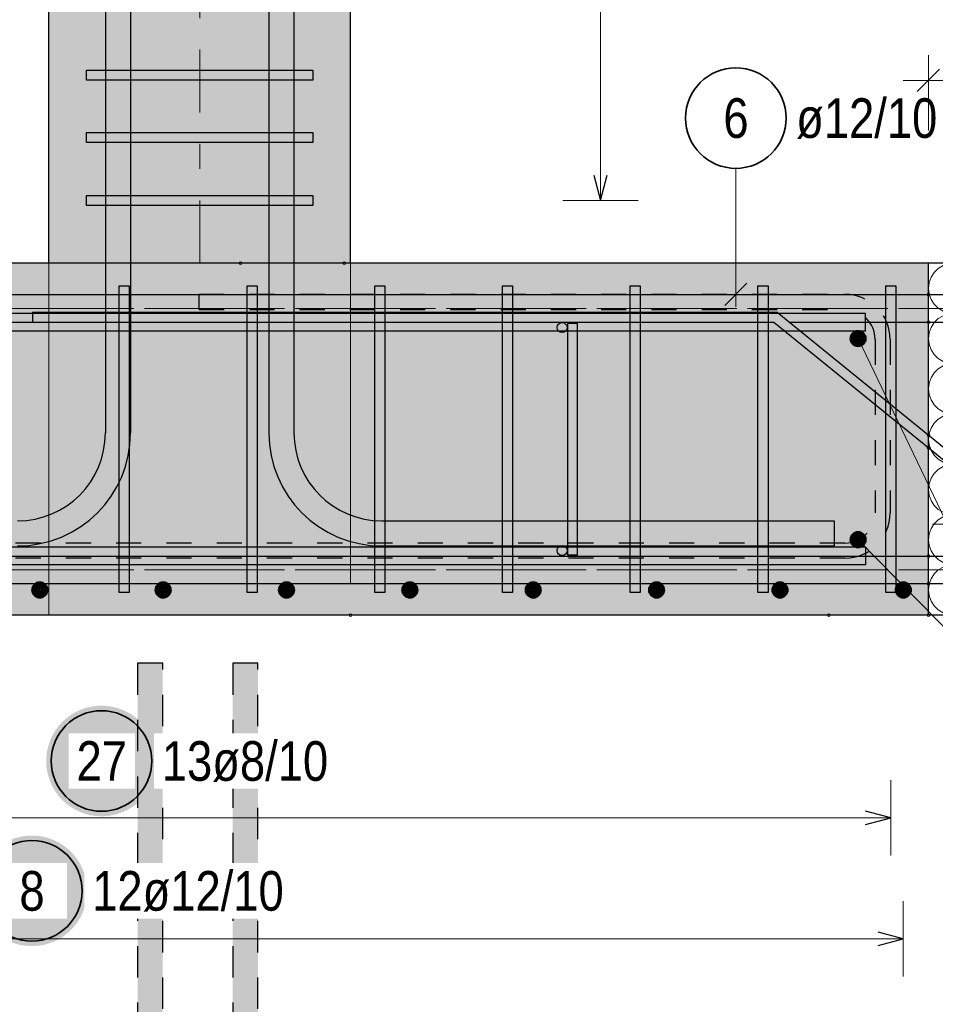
# Model space of a CAD drawing. Header units: millimetres. Extents: x -4 to 113, y -17 to 52.
# Tile 60 of 91: x 83.29 to 86.93, y 4.4 to 8.32. Entities that reach past the tile are written whole.
import ezdxf

# ---------------------------------------------------------------- set-up
doc = ezdxf.new("R2010")
doc.units = ezdxf.units.MM
doc.linetypes.add('DASHDOT', pattern=[1, 0.5, -0.25, 0, -0.25])
doc.linetypes.add('HIDDEN', pattern=[0.375, 0.25, -0.125])
for name, color, linetype, lineweight in [('Achsen', 7, 'Continuous', 20), ('Mattenbewehrung', 7, 'Continuous', 20), ('Schraffuren', 7, 'Continuous', 20)]:
    doc.layers.add(name, color=color, linetype=linetype, lineweight=lineweight)
doc.styles.add('Arial Narrow', font='ARIALN.TTF')
doc.dimstyles.new('Arch_Strakon_dimstyle', dxfattribs={"dimtxt": 17.5, "dimasz": 1, "dimexe": 1.25, "dimexo": 0.0625, "dimgap": 1, "dimtad": 0, "dimdec": 5, "dimzin": 12, "dimdsep": 46, "dimtxsty": 'Arial Narrow', "dimblk": 'Arrowhead_Tick', "dimsah": 1, "dimcen": 0, "dimse1": 1, "dimse2": 1, "dimclrd": 6, "dimclrt": 2, "dimazin": 0, "dimtfac": 1, "dimtdec": 4, "dimtmove": 0, "dimatfit": 3, "dimldrblk": 'NONE', "dimfxl": 1, "dimtvp": 1, "dimtolj": 1, "dimtzin": 0, "dimlwd": 13, "dimarcsym": 2})

# ---------------------------------------------------------------- blocks, each defined once
blk = doc.blocks.new('Hatch_4_1')
at = {"color": 6, "linetype": 'Continuous', "lineweight": 13, "ltscale": 0.2}
for p, q in [((86.9039, 7.3503), (86.9039, 7.3503)), ((86.9039, 7.3503), (86.9039, 7.3503)), ((86.943, 7.3297), (86.9265, 7.3138)), ((86.943, 7.3297), (86.9626, 7.3414)), ((86.9844, 7.3484), (86.9626, 7.3414)), ((86.9844, 7.3484), (87.0071, 7.3503)), ((87.0298, 7.3469), (87.0071, 7.3503)), ((87.0298, 7.3469), (87.378, 7.2538)), ((87.5013, 7.3276), (87.4936, 7.3061)), ((87.5013, 7.3276), (87.5039, 7.3503)), ((87.5039, 7.3503), (87.5039, 7.3503)), ((86.9142, 7.2946), (86.9065, 7.2731)), ((86.9142, 7.2946), (86.9265, 7.3138)), ((87.4812, 7.2869), (87.4648, 7.271)), ((87.4812, 7.2869), (87.4936, 7.3061)), ((86.9039, 7.2503), (86.9065, 7.2731)), ((86.9039, 7.2503), (86.9065, 7.2276)), ((87.4006, 7.2504), (87.378, 7.2538)), ((87.3781, 7.2469), (87.4006, 7.2503)), ((87.4006, 7.2504), (87.4234, 7.2523)), ((87.4234, 7.2484), (87.4006, 7.2503)), ((87.4452, 7.2593), (87.4234, 7.2523)), ((87.4234, 7.2484), (87.4452, 7.2414)), ((87.4452, 7.2593), (87.4648, 7.271)), ((86.9142, 7.2061), (86.9065, 7.2276)), ((87.3781, 7.2469), (87.2039, 7.2003)), ((87.4648, 7.2297), (87.4452, 7.2414)), ((87.4648, 7.2297), (87.4812, 7.2138)), ((87.4936, 7.1946), (87.4812, 7.2138)), ((86.9142, 7.2061), (86.9266, 7.1869)), ((86.943, 7.171), (86.9266, 7.1869)), ((86.943, 7.171), (86.9626, 7.1593)), ((87.0297, 7.1538), (87.2039, 7.2003)), ((87.4936, 7.1946), (87.5013, 7.1731)), ((87.5039, 7.1503), (87.5013, 7.1731)), ((86.9039, 7.1503), (86.9039, 7.1503)), ((86.9039, 7.1503), (86.9039, 7.1503)), ((86.9626, 7.1414), (86.943, 7.1297)), ((86.9843, 7.1523), (86.9626, 7.1593)), ((86.9626, 7.1414), (86.9844, 7.1484)), ((86.9843, 7.1523), (87.0071, 7.1504)), ((87.0071, 7.1503), (86.9844, 7.1484)), ((87.0297, 7.1538), (87.0071, 7.1504)), ((87.0071, 7.1503), (87.0298, 7.1469)), ((87.378, 7.0538), (87.0298, 7.1469)), ((87.5039, 7.1503), (87.5013, 7.1276)), ((86.9065, 7.0731), (86.9142, 7.0946)), ((86.9265, 7.1138), (86.9142, 7.0946)), ((86.9265, 7.1138), (86.943, 7.1297)), ((87.4936, 7.1061), (87.4812, 7.0869)), ((87.4936, 7.1061), (87.5013, 7.1276)), ((86.9065, 7.0731), (86.9039, 7.0503)), ((87.378, 7.0538), (87.4006, 7.0504)), ((87.4234, 7.0523), (87.4006, 7.0504)), ((87.4234, 7.0523), (87.4452, 7.0593)), ((87.4648, 7.071), (87.4452, 7.0593)), ((87.4648, 7.071), (87.4812, 7.0869)), ((86.9065, 7.0276), (86.9039, 7.0503)), ((86.9065, 7.0276), (86.9142, 7.0061)), ((87.2039, 7.0003), (87.3781, 7.0469)), ((87.4006, 7.0503), (87.3781, 7.0469)), ((87.4006, 7.0503), (87.4234, 7.0484)), ((87.4452, 7.0414), (87.4234, 7.0484)), ((87.4452, 7.0414), (87.4648, 7.0297)), ((87.4812, 7.0138), (87.4648, 7.0297)), ((87.4812, 7.0138), (87.4936, 6.9946)), ((86.9266, 6.9869), (86.9142, 7.0061)), ((86.9266, 6.9869), (86.943, 6.971)), ((87.2039, 7.0003), (87.0297, 6.9538)), ((87.5013, 6.9731), (87.4936, 6.9946)), ((87.5013, 6.9731), (87.5039, 6.9503)), ((86.9039, 6.9503), (86.9039, 6.9503)), ((86.9039, 6.9503), (86.9039, 6.9503)), ((86.9626, 6.9593), (86.943, 6.971)), ((86.943, 6.9297), (86.9626, 6.9414)), ((86.9626, 6.9593), (86.9843, 6.9523)), ((86.9844, 6.9484), (86.9626, 6.9414)), ((87.0071, 6.9504), (86.9843, 6.9523)), ((86.9844, 6.9484), (87.0071, 6.9503)), ((87.0071, 6.9504), (87.0297, 6.9538)), ((87.0298, 6.9469), (87.0071, 6.9503)), ((87.0298, 6.9469), (87.378, 6.8538)), ((87.5013, 6.9276), (87.5039, 6.9503)), ((86.9142, 6.8946), (86.9265, 6.9138)), ((86.943, 6.9297), (86.9265, 6.9138)), ((87.4812, 6.8869), (87.4936, 6.9061)), ((87.5013, 6.9276), (87.4936, 6.9061)), ((86.9039, 6.8503), (86.9065, 6.8731)), ((86.9142, 6.8946), (86.9065, 6.8731)), ((87.4452, 6.8593), (87.4234, 6.8523)), ((87.4452, 6.8593), (87.4648, 6.871)), ((87.4812, 6.8869), (87.4648, 6.871)), ((86.9039, 6.8503), (86.9065, 6.8276)), ((86.9142, 6.8061), (86.9065, 6.8276)), ((87.3781, 6.8469), (87.2039, 6.8003)), ((87.4006, 6.8504), (87.378, 6.8538)), ((87.3781, 6.8469), (87.4006, 6.8503)), ((87.4006, 6.8504), (87.4234, 6.8523)), ((87.4234, 6.8484), (87.4006, 6.8503)), ((87.4234, 6.8484), (87.4452, 6.8414)), ((87.4648, 6.8297), (87.4452, 6.8414)), ((87.4648, 6.8297), (87.4812, 6.8138)), ((86.9142, 6.8061), (86.9266, 6.7869)), ((86.943, 6.771), (86.9266, 6.7869)), ((87.0297, 6.7538), (87.2039, 6.8003)), ((87.4936, 6.7946), (87.4812, 6.8138)), ((87.4936, 6.7946), (87.5013, 6.7731)), ((86.9039, 6.7503), (86.9039, 6.7503)), ((86.9039, 6.7503), (86.9039, 6.7503)), ((86.943, 6.771), (86.9626, 6.7593)), ((86.9626, 6.7414), (86.943, 6.7297)), ((86.9843, 6.7523), (86.9626, 6.7593)), ((86.9626, 6.7414), (86.9844, 6.7484)), ((86.9843, 6.7523), (87.0071, 6.7504)), ((87.0071, 6.7503), (86.9844, 6.7484)), ((87.0297, 6.7538), (87.0071, 6.7504)), ((87.0071, 6.7503), (87.0298, 6.7469)), ((87.378, 6.6538), (87.0298, 6.7469)), ((87.5039, 6.7503), (87.5013, 6.7731)), ((87.5039, 6.7503), (87.5013, 6.7276)), ((86.9265, 6.7138), (86.9142, 6.6946)), ((86.9265, 6.7138), (86.943, 6.7297)), ((87.4936, 6.7061), (87.4812, 6.6869)), ((87.4936, 6.7061), (87.5013, 6.7276)), ((86.9065, 6.6731), (86.9039, 6.6503)), ((86.9065, 6.6731), (86.9142, 6.6946)), ((87.4648, 6.671), (87.4452, 6.6593)), ((87.4648, 6.671), (87.4812, 6.6869)), ((86.9065, 6.6276), (86.9039, 6.6503)), ((86.9065, 6.6276), (86.9142, 6.6061)), ((87.2039, 6.6003), (87.3781, 6.6469)), ((87.378, 6.6538), (87.4006, 6.6504)), ((87.4006, 6.6503), (87.3781, 6.6469)), ((87.4234, 6.6523), (87.4006, 6.6504)), ((87.4006, 6.6503), (87.4234, 6.6484)), ((87.4234, 6.6523), (87.4452, 6.6593)), ((87.4452, 6.6414), (87.4234, 6.6484)), ((87.4452, 6.6414), (87.4648, 6.6297)), ((87.4812, 6.6138), (87.4648, 6.6297)), ((86.9266, 6.5869), (86.9142, 6.6061)), ((86.9266, 6.5869), (86.943, 6.571)), ((87.2039, 6.6003), (87.0297, 6.5538)), ((87.4812, 6.6138), (87.4936, 6.5946)), ((87.5013, 6.5731), (87.4936, 6.5946)), ((86.9039, 6.5503), (86.9039, 6.5503)), ((86.9039, 6.5503), (86.9039, 6.5503)), ((86.9626, 6.5593), (86.943, 6.571)), ((86.9626, 6.5593), (86.9843, 6.5523)), ((86.9844, 6.5484), (86.9626, 6.5414)), ((87.0071, 6.5504), (86.9843, 6.5523)), ((86.9844, 6.5484), (87.0071, 6.5503)), ((87.0071, 6.5504), (87.0297, 6.5538)), ((87.0298, 6.5469), (87.0071, 6.5503)), ((87.0298, 6.5469), (87.378, 6.4538)), ((87.5013, 6.5731), (87.5039, 6.5503)), ((87.5013, 6.5276), (87.5039, 6.5503)), ((86.9142, 6.4946), (86.9265, 6.5138)), ((86.943, 6.5297), (86.9265, 6.5138)), ((86.943, 6.5297), (86.9626, 6.5414)), ((87.4812, 6.4869), (87.4936, 6.5061)), ((87.5013, 6.5276), (87.4936, 6.5061)), ((86.9039, 6.4503), (86.9065, 6.4731)), ((86.9142, 6.4946), (86.9065, 6.4731)), ((87.4452, 6.4593), (87.4648, 6.471)), ((87.4812, 6.4869), (87.4648, 6.471)), ((86.9039, 6.4503), (86.9065, 6.4276)), ((86.9142, 6.4061), (86.9065, 6.4276)), ((87.3781, 6.4469), (87.2039, 6.4003)), ((87.4006, 6.4504), (87.378, 6.4538)), ((87.3781, 6.4469), (87.4006, 6.4503)), ((87.4006, 6.4504), (87.4234, 6.4523)), ((87.4234, 6.4484), (87.4006, 6.4503)), ((87.4452, 6.4593), (87.4234, 6.4523)), ((87.4234, 6.4484), (87.4452, 6.4414)), ((87.4648, 6.4297), (87.4452, 6.4414)), ((87.4648, 6.4297), (87.4812, 6.4138)), ((86.9142, 6.4061), (86.9266, 6.3869)), ((86.943, 6.371), (86.9266, 6.3869)), ((87.0297, 6.3538), (87.2039, 6.4003)), ((87.4936, 6.3946), (87.4812, 6.4138)), ((87.4936, 6.3946), (87.5013, 6.3731)), ((86.9039, 6.3503), (86.9039, 6.3503)), ((86.9039, 6.3503), (86.9039, 6.3503)), ((86.943, 6.371), (86.9626, 6.3593)), ((86.9843, 6.3523), (86.9626, 6.3593)), ((86.9626, 6.3414), (86.9844, 6.3484)), ((86.9843, 6.3523), (87.0071, 6.3504)), ((87.0071, 6.3503), (86.9844, 6.3484)), ((87.0297, 6.3538), (87.0071, 6.3504)), ((87.0071, 6.3503), (87.0298, 6.3469)), ((87.378, 6.2538), (87.0298, 6.3469)), ((87.5039, 6.3503), (87.5013, 6.3731)), ((87.5039, 6.3503), (87.5013, 6.3276)), ((86.9265, 6.3138), (86.9142, 6.2946)), ((86.9265, 6.3138), (86.943, 6.3297)), ((86.9626, 6.3414), (86.943, 6.3297)), ((87.4936, 6.3061), (87.5013, 6.3276)), ((86.9065, 6.2731), (86.9039, 6.2503)), ((86.9065, 6.2731), (86.9142, 6.2946)), ((87.4648, 6.271), (87.4452, 6.2593)), ((87.4648, 6.271), (87.4812, 6.2869)), ((87.4936, 6.3061), (87.4812, 6.2869)), ((86.9065, 6.2276), (86.9039, 6.2503)), ((87.2039, 6.2003), (87.3781, 6.2469)), ((87.378, 6.2538), (87.4006, 6.2504)), ((87.4006, 6.2503), (87.3781, 6.2469)), ((87.4234, 6.2523), (87.4006, 6.2504)), ((87.4006, 6.2503), (87.4234, 6.2484)), ((87.4234, 6.2523), (87.4452, 6.2593)), ((87.4452, 6.2414), (87.4234, 6.2484)), ((87.4452, 6.2414), (87.4648, 6.2297)), ((87.4812, 6.2138), (87.4648, 6.2297)), ((86.9065, 6.2276), (86.9142, 6.2061)), ((86.9266, 6.1869), (86.9142, 6.2061)), ((87.2039, 6.2003), (87.0297, 6.1538)), ((87.4812, 6.2138), (87.4936, 6.1946)), ((87.5013, 6.1731), (87.4936, 6.1946)), ((86.9039, 6.1503), (86.9039, 6.1503)), ((86.9039, 6.1503), (86.9039, 6.1503)), ((86.9266, 6.1869), (86.943, 6.171)), ((86.9626, 6.1593), (86.943, 6.171)), ((86.9626, 6.1593), (86.9843, 6.1523)), ((87.0071, 6.1504), (86.9843, 6.1523)), ((87.0071, 6.1504), (87.0297, 6.1538)), ((87.5013, 6.1731), (87.5039, 6.1503)), ((87.5013, 6.1276), (87.5039, 6.1503)), ((86.9142, 6.0946), (86.9265, 6.1138)), ((86.943, 6.1297), (86.9265, 6.1138)), ((86.943, 6.1297), (86.9626, 6.1414)), ((86.9844, 6.1484), (86.9626, 6.1414)), ((86.9844, 6.1484), (87.0071, 6.1503)), ((87.0298, 6.1469), (87.0071, 6.1503)), ((87.0298, 6.1469), (87.378, 6.0538)), ((87.5013, 6.1276), (87.4936, 6.1061)), ((86.9039, 6.0503), (86.9065, 6.0731)), ((86.9142, 6.0946), (86.9065, 6.0731)), ((87.4812, 6.0869), (87.4648, 6.071)), ((87.4812, 6.0869), (87.4936, 6.1061)), ((86.9039, 6.0503), (86.9065, 6.0276)), ((87.3781, 6.0469), (87.2039, 6.0003)), ((87.4006, 6.0504), (87.378, 6.0538)), ((87.3781, 6.0469), (87.4006, 6.0503)), ((87.4006, 6.0504), (87.4234, 6.0523)), ((87.4234, 6.0484), (87.4006, 6.0503)), ((87.4452, 6.0593), (87.4234, 6.0523)), ((87.4234, 6.0484), (87.4452, 6.0414)), ((87.4452, 6.0593), (87.4648, 6.071)), ((87.4648, 6.0297), (87.4452, 6.0414)), ((86.9142, 6.0061), (86.9065, 6.0276)), ((86.9142, 6.0061), (86.9266, 5.9869)), ((87.0297, 5.9538), (87.2039, 6.0003)), ((87.4648, 6.0297), (87.4812, 6.0138)), ((87.4936, 5.9946), (87.4812, 6.0138)), ((87.4936, 5.9946), (87.5013, 5.9731)), ((86.943, 5.971), (86.9266, 5.9869)), ((86.943, 5.971), (86.9626, 5.9593)), ((86.9843, 5.9523), (86.9626, 5.9593)), ((87.5039, 5.9503), (87.5013, 5.9731)), ((86.9039, 5.9503), (86.9039, 5.9503)), ((86.9039, 5.9503), (86.9039, 5.9503)), ((86.9843, 5.9523), (87.0071, 5.9504)), ((87.0297, 5.9538), (87.0071, 5.9504)), ((87.5039, 5.9503), (87.5039, 5.9503)), ((87.5039, 5.9503), (87.5039, 5.9503))]:
    blk.add_line(p, q, dxfattribs=at)
blk = doc.blocks.new('Arrowhead_Tick')
at = {"color": 0, "linetype": 'Continuous', "lineweight": -2, "ltscale": 0.5}
for p, q in [((0, 20), (0, -10)), ((-1, 0), (0, 0)), ((10, 0), (0, 0))]:
    blk.add_line(p, q, dxfattribs=at)
at = {"color": 2, "linetype": 'Continuous', "lineweight": 35, "ltscale": 0.5}
blk.add_line((4.42, 4.42), (-4.42, -4.42), dxfattribs=at)
blk = doc.blocks.new('*D55')
at = {"color": 6, "linetype": 'Continuous', "lineweight": 13}
blk.add_line((86.9139, 8.0777), (87.4939, 8.0777), dxfattribs=at)
at = {"layer": 'Defpoints', "color": 0}
for p in [(87.5039, 8.0777), (86.9039, 7.3503), (87.5039, 7.3503)]:
    blk.add_point(p, dxfattribs=at)
at = {"color": 6, "lineweight": 13, "xscale": 0.01, "yscale": 0.01, "zscale": 0.01}
blk.add_blockref('Arrowhead_Tick', (87.5039, 8.0777), dxfattribs=at)
at = {"color": 6, "lineweight": 13, "xscale": 0.01, "yscale": 0.01, "zscale": 0.01, "rotation": 180}
blk.add_blockref('Arrowhead_Tick', (86.9039, 8.0777), dxfattribs=at)
at = {"color": 2, "lineweight": 0, "insert": (87.2039, 8.2068), "char_height": 0.1575, "attachment_point": 5, "style": 'Arial Narrow'}
blk.add_mtext('\\A1;12', dxfattribs=at)
blk = doc.blocks.new('_None')

msp = doc.modelspace()

# ---------------------------------------------------------------- hatches: boundary and pattern name
at = {"lineweight": 13, "true_color": 0xcccccc}
for points in [[(86.351678, 7.115338), (86.903924, 7.115338), (86.903924, 7.225338), (80.44185, 7.225338), (80.22497, 7.225338), (80.21685, 7.217218), (80.21685, 7.123458), (80.22497, 7.115338), (80.44185, 7.115338), (83.338606, 7.114953), (83.338606, 7.155338), (86.302418, 7.155338)], [(82.72497, 6.075338), (86.903924, 6.075338), (86.903924, 6.185338), (82.95809, 6.185338), (82.72497, 6.185338), (82.71685, 6.177218), (82.71685, 6.083458)]]:
    msp.add_hatch(color=254, dxfattribs=at).paths.add_polyline_path(points)
at = {"lineweight": 13, "true_color": 0xe9e9e9}
for points in [[(86.288856, 7.115338), (86.903924, 6.615889), (86.903924, 6.666902), (86.302418, 7.155338), (83.338606, 7.155338), (83.338606, 7.114953)], [(85.467454, 6.190146), (85.507454, 6.190146), (85.507454, 7.110146), (85.467454, 7.110146)], [(85.467454, 6.190146), (85.507454, 6.190146), (85.507454, 7.110146), (85.467454, 7.110146)]]:
    msp.add_hatch(color=254, dxfattribs=at).paths.add_polyline_path(points)
at = {"lineweight": 13, "true_color": 0x7dbeff}
for points in [[(83.857061, 5.758463), (83.857061, 3.258463), (83.757061, 3.258463), (83.757061, 5.758463)], [(84.235494, 5.758463), (84.235494, 3.258463), (84.135494, 3.258463), (84.135494, 5.758463)]]:
    msp.add_hatch(color=151, dxfattribs=at).paths.add_polyline_path(points)
at = {"lineweight": 25, "true_color": 0xffffff}
for points in [[(83.833199, 5.369812), (83.833065, 5.37749), (83.832663, 5.385158), (83.831994, 5.392808), (83.831058, 5.40043), (83.829857, 5.408014), (83.828392, 5.415552), (83.826664, 5.423035), (83.824677, 5.430452), (83.822432, 5.437796), (83.819932, 5.445056), (83.81718, 5.452225), (83.814179, 5.459294), (83.810934, 5.466253), (83.807448, 5.473096), (83.803725, 5.479812), (83.79977, 5.486394), (83.795587, 5.492834), (83.791183, 5.499125), (83.786561, 5.505257), (83.781729, 5.511225), (83.776691, 5.51702), (83.771454, 5.522637), (83.766024, 5.528067), (83.760408, 5.533304), (83.754612, 5.538342), (83.748645, 5.543174), (83.742512, 5.547796), (83.736222, 5.5522), (83.729781, 5.556382), (83.723199, 5.560337), (83.716483, 5.56406), (83.709641, 5.567546), (83.702681, 5.570792), (83.695613, 5.573792), (83.688444, 5.576544), (83.681183, 5.579044), (83.673839, 5.581289), (83.666422, 5.583277), (83.65894, 5.585004), (83.651402, 5.586469), (83.643817, 5.587671), (83.636195, 5.588607), (83.628546, 5.589276), (83.620877, 5.589678), (83.613199, 5.589812), (83.605521, 5.589678), (83.597853, 5.589276), (83.590203, 5.588607), (83.582581, 5.587671), (83.574997, 5.586469), (83.567459, 5.585004), (83.559976, 5.583277), (83.552559, 5.581289), (83.545215, 5.579044), (83.537955, 5.576544), (83.530786, 5.573792), (83.523717, 5.570792), (83.516757, 5.567546), (83.509915, 5.56406), (83.503199, 5.560337), (83.496617, 5.556382), (83.490177, 5.5522), (83.483886, 5.547796), (83.477754, 5.543174), (83.471786, 5.538342), (83.46599, 5.533304), (83.460374, 5.528067), (83.454944, 5.522637), (83.449707, 5.51702), (83.444669, 5.511225), (83.439837, 5.505257), (83.435215, 5.499125), (83.430811, 5.492834), (83.426629, 5.486394), (83.422674, 5.479812), (83.418951, 5.473096), (83.415464, 5.466253), (83.412219, 5.459294), (83.409219, 5.452225), (83.406467, 5.445056), (83.403967, 5.437796), (83.401722, 5.430452), (83.399734, 5.423035), (83.398007, 5.415552), (83.396541, 5.408014), (83.39534, 5.40043), (83.394404, 5.392808), (83.393735, 5.385158), (83.393333, 5.37749), (83.393199, 5.369812), (83.393333, 5.362134), (83.393735, 5.354465), (83.394404, 5.346816), (83.39534, 5.339194), (83.396541, 5.331609), (83.398007, 5.324071), (83.399734, 5.316589), (83.401722, 5.309172), (83.403967, 5.301828), (83.406467, 5.294567), (83.409219, 5.287398), (83.412219, 5.28033), (83.415464, 5.27337), (83.418951, 5.266528), (83.422674, 5.259812), (83.426629, 5.25323), (83.430811, 5.246789), (83.435215, 5.240499), (83.439837, 5.234366), (83.444669, 5.228398), (83.449707, 5.222603), (83.454944, 5.216987), (83.460374, 5.211557), (83.46599, 5.20632), (83.471786, 5.201282), (83.477754, 5.196449), (83.483886, 5.191828), (83.490177, 5.187423), (83.496617, 5.183241), (83.503199, 5.179286), (83.509915, 5.175563), (83.516757, 5.172077), (83.523717, 5.168832), (83.530786, 5.165831), (83.537955, 5.163079), (83.545215, 5.160579), (83.552559, 5.158334), (83.559976, 5.156347), (83.567459, 5.154619), (83.574997, 5.153154), (83.582581, 5.151953), (83.590203, 5.151017), (83.597853, 5.150348), (83.605521, 5.149946), (83.613199, 5.149812), (83.620877, 5.149946), (83.628546, 5.150348), (83.636195, 5.151017), (83.643817, 5.151953), (83.651402, 5.153154), (83.65894, 5.154619), (83.666422, 5.156347), (83.673839, 5.158334), (83.681183, 5.160579), (83.688444, 5.163079), (83.695613, 5.165831), (83.702681, 5.168832), (83.709641, 5.172077), (83.716483, 5.175563), (83.723199, 5.179286), (83.729781, 5.183241), (83.736222, 5.187423), (83.742512, 5.191828), (83.748645, 5.196449), (83.754612, 5.201282), (83.760408, 5.20632), (83.766024, 5.211557), (83.771454, 5.216987), (83.776691, 5.222603), (83.781729, 5.228398), (83.786561, 5.234366), (83.791183, 5.240499), (83.795587, 5.246789), (83.79977, 5.25323), (83.803725, 5.259812), (83.807448, 5.266528), (83.810934, 5.27337), (83.814179, 5.28033), (83.81718, 5.287398), (83.819932, 5.294567), (83.822432, 5.301828), (83.824677, 5.309172), (83.826664, 5.316589), (83.828392, 5.324071), (83.829857, 5.331609), (83.831058, 5.339194), (83.831994, 5.346816), (83.832663, 5.354465)], [(83.556141, 4.8531), (83.556007, 4.860778), (83.555605, 4.868447), (83.554936, 4.876097), (83.554, 4.883718), (83.552799, 4.891303), (83.551334, 4.898841), (83.549606, 4.906323), (83.547619, 4.91374), (83.545374, 4.921084), (83.542873, 4.928345), (83.540122, 4.935514), (83.537121, 4.942582), (83.533876, 4.949542), (83.53039, 4.956384), (83.526667, 4.9631), (83.522712, 4.969682), (83.518529, 4.976123), (83.514125, 4.982413), (83.509503, 4.988546), (83.504671, 4.994514), (83.499633, 5.000309), (83.494396, 5.005925), (83.488966, 5.011355), (83.48335, 5.016592), (83.477554, 5.02163), (83.471587, 5.026463), (83.465454, 5.031084), (83.459164, 5.035489), (83.452723, 5.039671), (83.446141, 5.043626), (83.439425, 5.047349), (83.432583, 5.050835), (83.425623, 5.05408), (83.418555, 5.057081), (83.411386, 5.059833), (83.404125, 5.062333), (83.396781, 5.064578), (83.389364, 5.066565), (83.381882, 5.068293), (83.374344, 5.069758), (83.366759, 5.070959), (83.359137, 5.071895), (83.351488, 5.072564), (83.343819, 5.072966), (83.336141, 5.0731), (83.328463, 5.072966), (83.320795, 5.072564), (83.313145, 5.071895), (83.305523, 5.070959), (83.297939, 5.069758), (83.290401, 5.068293), (83.282918, 5.066565), (83.275501, 5.064578), (83.268157, 5.062333), (83.260897, 5.059833), (83.253728, 5.057081), (83.246659, 5.05408), (83.239699, 5.050835), (83.232857, 5.047349), (83.226141, 5.043626), (83.219559, 5.039671), (83.213119, 5.035489), (83.206828, 5.031084), (83.200696, 5.026463), (83.194728, 5.02163), (83.188932, 5.016592), (83.183316, 5.011355), (83.177886, 5.005925), (83.172649, 5.000309), (83.167611, 4.994514), (83.162779, 4.988546), (83.158157, 4.982413), (83.153753, 4.976123), (83.149571, 4.969682), (83.145616, 4.9631), (83.141893, 4.956384), (83.138406, 4.949542), (83.135161, 4.942582), (83.132161, 4.935514), (83.129409, 4.928345), (83.126909, 4.921084), (83.124664, 4.91374), (83.122676, 4.906323), (83.120949, 4.898841), (83.119483, 4.891303), (83.118282, 4.883718), (83.117346, 4.876097), (83.116677, 4.868447), (83.116275, 4.860778), (83.116141, 4.8531), (83.116275, 4.845422), (83.116677, 4.837754), (83.117346, 4.830104), (83.118282, 4.822482), (83.119483, 4.814898), (83.120949, 4.80736), (83.122676, 4.799877), (83.124664, 4.79246), (83.126909, 4.785117), (83.129409, 4.777856), (83.132161, 4.770687), (83.135161, 4.763618), (83.138406, 4.756659), (83.141893, 4.749817), (83.145616, 4.7431), (83.149571, 4.736518), (83.153753, 4.730078), (83.158157, 4.723787), (83.162779, 4.717655), (83.167611, 4.711687), (83.172649, 4.705892), (83.177886, 4.700275), (83.183316, 4.694845), (83.188932, 4.689608), (83.194728, 4.68457), (83.200696, 4.679738), (83.206828, 4.675117), (83.213119, 4.670712), (83.219559, 4.66653), (83.226141, 4.662575), (83.232857, 4.658852), (83.239699, 4.655366), (83.246659, 4.65212), (83.253728, 4.64912), (83.260897, 4.646368), (83.268157, 4.643868), (83.275501, 4.641623), (83.282918, 4.639635), (83.290401, 4.637908), (83.297939, 4.636443), (83.305523, 4.635241), (83.313145, 4.634305), (83.320795, 4.633636), (83.328463, 4.633234), (83.336141, 4.6331), (83.343819, 4.633234), (83.351488, 4.633636), (83.359137, 4.634305), (83.366759, 4.635241), (83.374344, 4.636443), (83.381882, 4.637908), (83.389364, 4.639635), (83.396781, 4.641623), (83.404125, 4.643868), (83.411386, 4.646368), (83.418555, 4.64912), (83.425623, 4.65212), (83.432583, 4.655366), (83.439425, 4.658852), (83.446141, 4.662575), (83.452723, 4.66653), (83.459164, 4.670712), (83.465454, 4.675117), (83.471587, 4.679738), (83.477554, 4.68457), (83.48335, 4.689608), (83.488966, 4.694845), (83.494396, 4.700275), (83.499633, 4.705892), (83.504671, 4.711687), (83.509503, 4.717655), (83.514125, 4.723787), (83.518529, 4.730078), (83.522712, 4.736518), (83.526667, 4.7431), (83.53039, 4.749817), (83.533876, 4.756659), (83.537121, 4.763618), (83.540122, 4.770687), (83.542873, 4.777856), (83.545374, 4.785117), (83.547619, 4.79246), (83.549606, 4.799877), (83.551334, 4.80736), (83.552799, 4.814898), (83.554, 4.822482), (83.554936, 4.830104), (83.555605, 4.837754)]]:
    msp.add_hatch(color=7, dxfattribs=at).paths.add_polyline_path(points)
at = {"layer": 'Schraffuren', "lineweight": 13, "true_color": 0xd7ffd7}
msp.add_hatch(color=254, dxfattribs=at).paths.add_polyline_path([(78.123944, 5.950338), (86.903924, 5.950338), (86.903924, 6.075338), (82.72497, 6.075338), (82.72497, 6.185338), (86.903924, 6.185338), (86.903924, 7.115338), (80.22497, 7.115338), (80.21685, 7.123458), (80.21685, 7.217218), (80.22497, 7.225338), (86.903924, 7.225338), (86.903924, 7.350338), (84.603924, 7.350338), (84.603924, 12.075748), (83.403924, 12.075748), (83.403924, 7.350338), (78.123944, 7.350338)])

# ---------------------------------------------------------------- linework, layer by layer
at = {"color": 3, "linetype": 'Continuous', "lineweight": 25, "ltscale": 0.2}
for p, q in [((83.628924, 13.725338), (83.628924, 6.675338)), ((83.728924, 13.725338), (83.728924, 6.675338)), ((84.278924, 13.725338), (84.278924, 6.675338)), ((84.378924, 13.725338), (84.378924, 6.675338)), ((83.553824, 8.078639), (83.553824, 8.118639)), ((83.553824, 8.118639), (84.453924, 8.118639)), ((84.453924, 8.118639), (84.453924, 8.078639)), ((84.453924, 8.078639), (83.553824, 8.078639)), ((83.553924, 7.830338), (83.553924, 7.870338)), ((83.553924, 7.870338), (84.454024, 7.870338)), ((84.454024, 7.870338), (84.454024, 7.830338)), ((84.454024, 7.830338), (83.553924, 7.830338)), ((85.572051, 7.700344), (85.598846, 7.600344)), ((85.598846, 7.600344), (85.625641, 7.700344)), ((83.553824, 7.580344), (83.553824, 7.620344)), ((83.553824, 7.620344), (84.453924, 7.620344)), ((84.453924, 7.620344), (84.453924, 7.580344)), ((84.453924, 7.580344), (83.553824, 7.580344)), ((83.683927, 7.260338), (83.723927, 7.260338)), ((83.683927, 6.040338), (83.683927, 7.260338)), ((83.723927, 7.260338), (83.723927, 6.040338)), ((84.19226, 7.260338), (84.23226, 7.260338)), ((84.19226, 6.040338), (84.19226, 7.260338)), ((84.23226, 7.260338), (84.23226, 6.040338)), ((84.700593, 7.260338), (84.740593, 7.260338)), ((84.700593, 6.040338), (84.700593, 7.260338)), ((84.740593, 7.260338), (84.740593, 6.040338)), ((85.208926, 7.260338), (85.248926, 7.260338)), ((85.208926, 6.040338), (85.208926, 7.260338)), ((85.248926, 7.260338), (85.248926, 6.040338)), ((85.717258, 7.260338), (85.757258, 7.260338)), ((85.717258, 6.040338), (85.717258, 7.260338)), ((85.757258, 7.260338), (85.757258, 6.040338)), ((86.093272, 7.182381), (86.18166, 7.270769)), ((86.225591, 7.260338), (86.265591, 7.260338)), ((86.225591, 6.040338), (86.225591, 7.260338)), ((86.265591, 7.260338), (86.265591, 6.040338)), ((86.733924, 7.260338), (86.773924, 7.260338)), ((86.733924, 6.040338), (86.733924, 7.260338)), ((86.773924, 7.260338), (86.773924, 6.040338)), ((84.728924, 6.325338), (86.528924, 6.325338)), ((86.528924, 6.325338), (86.528924, 6.225338)), ((84.728924, 6.225338), (86.528924, 6.225338)), ((83.723927, 6.040338), (83.683927, 6.040338)), ((84.23226, 6.040338), (84.19226, 6.040338)), ((84.740593, 6.040338), (84.700593, 6.040338)), ((85.248926, 6.040338), (85.208926, 6.040338)), ((85.757258, 6.040338), (85.717258, 6.040338)), ((86.265591, 6.040338), (86.225591, 6.040338)), ((86.773924, 6.040338), (86.733924, 6.040338)), ((86.753924, 5.143893), (86.653924, 5.170688)), ((86.653924, 5.117098), (86.753924, 5.143893)), ((86.803924, 4.662403), (86.703924, 4.689197)), ((86.703924, 4.635608), (86.803924, 4.662403))]:
    msp.add_line(p, q, dxfattribs=at)
at = {"color": 5, "linetype": 'Continuous', "lineweight": 18, "ltscale": 0.2}
for p, q in [((85.598846, 13.081592), (85.598846, 7.600344)), ((86.137466, 7.727712), (86.137466, 7.176575)), ((85.448846, 7.600344), (85.748846, 7.600344)), ((86.753924, 4.993893), (86.753924, 5.293893)), ((86.753924, 5.143893), (80.65393, 5.143893)), ((86.803924, 4.512403), (86.803924, 4.812403)), ((86.803924, 4.662403), (81.40393, 4.662403))]:
    msp.add_line(p, q, dxfattribs=at)
at = {"color": 3, "linetype": 'Continuous', "lineweight": 25}
for p, q in [((83.403924, 7.350338), (83.403924, 12.075748)), ((84.603924, 7.350338), (84.603924, 12.075748)), ((86.903924, 7.350338), (78.123944, 7.350338)), ((80.22497, 7.225338), (87.566323, 7.225338)), ((80.22497, 7.115338), (86.288856, 7.115338)), ((85.467454, 7.110146), (85.467454, 6.190146)), ((85.507454, 7.110146), (85.467454, 7.110146)), ((85.507454, 6.190146), (85.507454, 7.110146)), ((86.351678, 7.115338), (87.566323, 7.115338)), ((85.467454, 6.190146), (85.507454, 6.190146)), ((82.72497, 6.185338), (87.566323, 6.185338)), ((82.72497, 6.075338), (87.566323, 6.075338)), ((86.903924, 5.950338), (81.903924, 5.950338))]:
    msp.add_line(p, q, dxfattribs=at)
at = {"color": 9, "linetype": 'DASHDOT', "lineweight": 0, "ltscale": 0.5}
msp.add_line((84.003924, 7.350338), (84.003924, 12.075748), dxfattribs=at)
at = {"color": 9, "linetype": 'Continuous', "lineweight": 0}
for p, q in [((83.403924, 7.350338), (83.403924, 5.950338)), ((84.603924, 7.350338), (84.603924, 6.075338))]:
    msp.add_line(p, q, dxfattribs=at)
at = {"color": 3, "linetype": 'HIDDEN', "lineweight": 25, "ltscale": 0.2}
for p, q in [((84.001649, 7.226575), (86.571649, 7.226575)), ((84.001649, 7.166575), (84.001649, 7.226575)), ((84.001649, 7.166575), (86.571649, 7.166575)), ((86.691649, 7.046575), (86.691649, 6.356575)), ((86.751649, 7.046575), (86.751649, 6.356575)), ((86.571649, 6.236575), (78.751649, 6.236575)), ((86.571649, 6.176575), (78.751649, 6.176575))]:
    msp.add_line(p, q, dxfattribs=at)
at = {"color": 5, "linetype": 'DASHDOT', "lineweight": 18, "ltscale": 0.5}
for p, q in [((87.71685, 7.170338), (80.19185, 7.170338)), ((87.71685, 6.130338), (82.642373, 6.130338))]:
    msp.add_line(p, q, dxfattribs=at)
at = {"color": 3, "linetype": 'HIDDEN', "lineweight": 25, "ltscale": 0.5}
for p, q in [((83.857061, 5.758463), (83.757061, 5.758463)), ((83.757061, 5.758463), (83.757061, 3.258463)), ((83.857061, 3.258463), (83.857061, 5.758463)), ((84.235494, 5.758463), (84.135494, 5.758463)), ((84.135494, 5.758463), (84.135494, 3.258463)), ((84.235494, 3.258463), (84.235494, 5.758463))]:
    msp.add_line(p, q, dxfattribs=at)
at = {"color": 2, "linetype": 'Continuous', "lineweight": 35, "ltscale": 0.2}
for centre in [(86.137466, 7.927712), (83.613199, 5.369812), (83.336141, 4.8531)]:
    msp.add_circle(centre, 0.2, dxfattribs=at)
at = {"color": 9, "linetype": 'Continuous', "lineweight": 0}
for centre in [(84.166424, 7.350338), (84.578924, 7.350338), (86.903924, 7.225338), (86.903924, 7.115338), (86.903924, 6.666902), (86.903924, 6.615889), (86.903924, 6.185338), (86.903924, 6.075338), (84.603924, 5.950338), (86.507213, 5.950338)]:
    msp.add_circle(centre, 0.00555, dxfattribs=at)
at = {"color": 3, "linetype": 'Continuous', "lineweight": 25}
for centre in [(85.445908, 7.094034), (85.445908, 6.207435)]:
    msp.add_circle(centre, 0.02, dxfattribs=at)
at = {"color": 4, "linetype": 'Continuous', "lineweight": 50, "ltscale": 0.2}
for centre, radius in [((83.367564, 6.050338), 0.03), ((83.367564, 6.050338), 0.03), ((83.367564, 6.050338), 0.027), ((83.858473, 6.050338), 0.03), ((83.858473, 6.050338), 0.03), ((83.858473, 6.050338), 0.027), ((84.349381, 6.050338), 0.03), ((84.349381, 6.050338), 0.03), ((84.349381, 6.050338), 0.027), ((84.84029, 6.050338), 0.03), ((84.84029, 6.050338), 0.03), ((84.84029, 6.050338), 0.027), ((85.331198, 6.050338), 0.03), ((85.331198, 6.050338), 0.03), ((85.331198, 6.050338), 0.027), ((85.822107, 6.050338), 0.03), ((85.822107, 6.050338), 0.03), ((85.822107, 6.050338), 0.027), ((86.313016, 6.050338), 0.03), ((86.313016, 6.050338), 0.03), ((86.313016, 6.050338), 0.027), ((86.803924, 6.050338), 0.03), ((86.803924, 6.050338), 0.03), ((86.803924, 6.050338), 0.027), ((83.367564, 6.050338), 0.021), ((83.367564, 6.050338), 0.015), ((83.367564, 6.050338), 0.009), ((83.367564, 6.050338), 0.003), ((83.858473, 6.050338), 0.021), ((83.858473, 6.050338), 0.015), ((83.858473, 6.050338), 0.009), ((83.858473, 6.050338), 0.003), ((84.349381, 6.050338), 0.021), ((84.349381, 6.050338), 0.015), ((84.349381, 6.050338), 0.009), ((84.349381, 6.050338), 0.003), ((84.84029, 6.050338), 0.021), ((84.84029, 6.050338), 0.015), ((84.84029, 6.050338), 0.009), ((84.84029, 6.050338), 0.003), ((85.331198, 6.050338), 0.021), ((85.331198, 6.050338), 0.015), ((85.331198, 6.050338), 0.009), ((85.331198, 6.050338), 0.003), ((85.822107, 6.050338), 0.021), ((85.822107, 6.050338), 0.015), ((85.822107, 6.050338), 0.009), ((85.822107, 6.050338), 0.003), ((86.313016, 6.050338), 0.021), ((86.313016, 6.050338), 0.015), ((86.313016, 6.050338), 0.009), ((86.313016, 6.050338), 0.003), ((86.803924, 6.050338), 0.021), ((86.803924, 6.050338), 0.015), ((86.803924, 6.050338), 0.009), ((86.803924, 6.050338), 0.003)]:
    msp.add_circle(centre, radius, dxfattribs=at)
at = {"color": 3, "linetype": 'HIDDEN', "lineweight": 25, "ltscale": 0.2}
for centre, radius, start, end in [((86.571649, 7.046575), 0.18, 0, 90), ((86.571649, 7.046575), 0.12, 0, 90), ((86.571649, 6.356575), 0.12, 270, 0), ((86.571649, 6.356575), 0.18, 270, 0)]:
    msp.add_arc(centre, radius, start, end, dxfattribs=at)
at = {"color": 3, "linetype": 'Continuous', "lineweight": 25, "ltscale": 0.2}
for centre, radius, start, end in [((83.278924, 6.675338), 0.35, 270, 0), ((83.278924, 6.675338), 0.45, 270, 0), ((84.728924, 6.675338), 0.45, 180, 270), ((84.728924, 6.675338), 0.35, 180, 270)]:
    msp.add_arc(centre, radius, start, end, dxfattribs=at)
at = {"layer": 'Achsen', "color": 9, "linetype": 'HIDDEN', "lineweight": 0, "ltscale": 0.5}
for p, q in [((87.503924, 7.350338), (86.903924, 7.350338)), ((87.494621, 6.312263), (86.902691, 6.312263))]:
    msp.add_line(p, q, dxfattribs=at)
at = {"layer": 'Achsen', "color": 3, "linetype": 'Continuous', "lineweight": 25}
for p, q in [((87.503924, 7.350338), (86.903924, 7.350338)), ((86.903924, 5.950338), (86.903924, 7.350338)), ((83.338606, 7.155338), (83.338606, 7.114953)), ((83.338606, 7.155338), (86.302418, 7.155338)), ((86.302418, 7.155338), (87.531215, 6.157528)), ((86.288856, 7.115338), (87.501878, 6.130338)), ((87.503924, 5.950338), (86.903924, 5.950338))]:
    msp.add_line(p, q, dxfattribs=at)
at = {"layer": 'Achsen', "color": 9, "linetype": 'DASHDOT', "lineweight": 0, "ltscale": 0.5}
for p, q in [((87.859212, 7.170338), (82.995326, 7.170338)), ((87.859212, 6.130338), (82.995326, 6.130338)), ((87.859212, 6.130338), (82.995326, 6.130338))]:
    msp.add_line(p, q, dxfattribs=at)
at = {"layer": 'Mattenbewehrung', "color": 5, "linetype": 'Continuous', "lineweight": 18, "ltscale": 0.2}
for p in [(86.623924, 7.050338), (86.623924, 6.250343)]:
    msp.add_line(p, (87.3744, 5.485338), dxfattribs=at)
at = {"layer": 'Mattenbewehrung', "color": 4, "linetype": 'Continuous', "lineweight": 50, "ltscale": 0.2}
for centre, radius in [((86.623924, 7.050338), 0.03), ((86.623924, 7.050338), 0.03), ((86.623924, 7.050338), 0.027), ((86.623924, 7.050338), 0.021), ((86.623924, 7.050338), 0.015), ((86.623924, 7.050338), 0.009), ((86.623924, 7.050338), 0.003), ((86.623924, 6.250343), 0.03), ((86.623924, 6.250343), 0.03), ((86.623924, 6.250343), 0.027), ((86.623924, 6.250343), 0.021), ((86.623924, 6.250343), 0.015), ((86.623924, 6.250343), 0.009), ((86.623924, 6.250343), 0.003)]:
    msp.add_circle(centre, radius, dxfattribs=at)
at = {"layer": 'Mattenbewehrung', "color": 9, "linetype": 'Continuous', "lineweight": 0}
msp.add_circle((86.903924, 5.950343), 0.00555, dxfattribs=at)
at = {"layer": 'Schraffuren', "color": 3, "linetype": 'Continuous', "lineweight": 25, "ltscale": 0.2}
for p, q in [((86.653924, 7.150338), (72.653924, 7.150338)), ((86.653924, 7.080338), (86.653924, 7.150338)), ((86.653924, 7.080338), (72.653924, 7.080338)), ((86.653924, 6.220338), (72.653924, 6.220338)), ((86.653924, 6.220338), (86.653924, 6.150338)), ((86.653924, 6.150338), (72.653924, 6.150338))]:
    msp.add_line(p, q, dxfattribs=at)

# ---------------------------------------------------------------- block references
at = {"color": 0, "lineweight": -2}
msp.add_blockref('Hatch_4_1', (0, 0), dxfattribs=at)

# ---------------------------------------------------------------- texts
at = {"color": 2, "lineweight": 35, "char_height": 0.1575, "attachment_point": 1, "line_spacing_factor": 0.9, "style": 'Arial Narrow'}
for s, insert in [('6', (86.087853, 8.006462)), ('ø12/10', (86.377466, 8.006462))]:
    msp.add_mtext(s, dxfattribs=dict(at, insert=insert))

# ---------------------------------------------------------------- dimensions: what is measured, and where the dimension line sits
at = {"lineweight": 0}
dim = msp.add_linear_dim(base=(87.503924, 8.077705), p1=(86.903924, 7.350338), p2=(87.503924, 7.350338), text='12', dimstyle='Arch_Strakon_dimstyle', override={"dimscale": 0.01, "dimtxt": 15.75, "dimasz": 1, "dimgap": 5, "dimtad": 1, "dimjust": 0, "dimtih": 0, "dimtoh": 0, "dimdec": 4, "dimdsep": 46, "dimtxsty": 'Arial Narrow', "dimclrd": 6, "dimclrt": 2, "dimtix": 1, "dimtofl": 255, "dimtmove": 0, "dimatfit": 2, "dimfxl": 0, "dimfxlon": 0, "dimtvp": 31.746032, "dimlwd": 13}, dxfattribs=at)
dim.commit()
dim.dimension.update_dxf_attribs({"geometry": '*D55', "text_midpoint": (87.203924, 8.077705), "dimtype": 160})

# ---------------------------------------------------------------- next in the draw order: texts
at = {"color": 2, "lineweight": 35, "char_height": 0.1575, "attachment_point": 1, "line_spacing_factor": 0.9, "style": 'Arial Narrow', "bg_fill": 3, "box_fill_scale": 1.2, "bg_fill_color": 256, "bg_fill_true_color": 13158600, "bg_fill_transparency": 0}
for s, insert in [('27', (83.513974, 5.448562)), ('13ø8/10', (83.853199, 5.448562)), ('12ø12/10', (83.576141, 4.93185)), ('8', (83.286529, 4.93185))]:
    msp.add_mtext(s, dxfattribs=dict(at, insert=insert))

doc.saveas('drawing.dxf')
